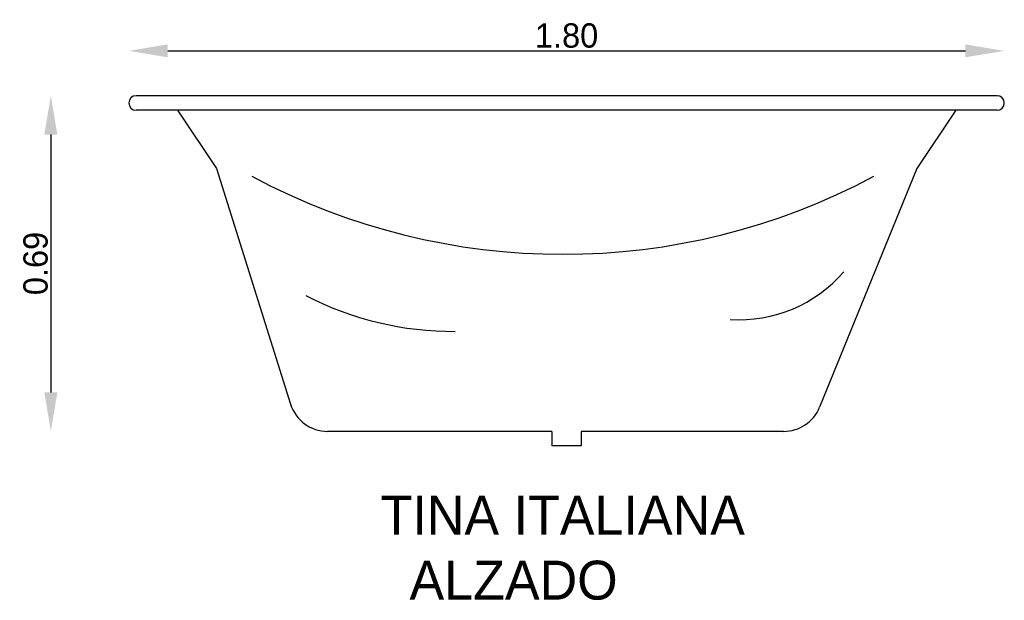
# Model space of a CAD drawing. Extents: x -102 to 100, y 93 to 212.
import ezdxf

# ---------------------------------------------------------------- set-up
doc = ezdxf.new("R2010")
doc.units = 0
doc.header["$MEASUREMENT"] = 0
doc.layers.get('0').update_dxf_attribs({"linetype": 'CONTINUOUS'})
doc.layers.get('DEFPOINTS').update_dxf_attribs({"linetype": 'CONTINUOUS'})
doc.dimstyles.get("Standard").update_dxf_attribs({"dimtxt": 0.18, "dimasz": 0.18, "dimexe": 0.18, "dimexo": 0.0625, "dimgap": 0.09, "dimtad": 0, "dimtih": 1, "dimtoh": 1, "dimdec": 4, "dimzin": 0, "dimdsep": 46, "dimtxsty": 'Standard', "dimcen": 0.09, "dimadec": 0, "dimazin": 0, "dimtfac": 1, "dimtdec": 4, "dimtofl": 0, "dimtmove": 0, "dimatfit": 3, "dimfxl": 0, "dimtolj": 1, "dimtzin": 0, "dimarcsym": 0})

# ---------------------------------------------------------------- blocks, each defined once
blk = doc.blocks.new('*D0')
at = {"color": 0, "linetype": 'ByBlock'}
blk.add_line((-95.64, 188.35), (-95.64, 135.35), dxfattribs=at)
for points in [[(-96.97, 188.35), (-94.31, 188.35), (-95.64, 196.35)], [(-96.97, 135.35), (-94.31, 135.35), (-95.64, 127.35)]]:
    blk.add_solid(points, dxfattribs=at)
at = {"layer": 'DEFPOINTS', "color": 0, "linetype": 'ByBlock'}
for p in [(-78.1, 196.35), (-95.64, 127.35), (-38.73, 127.35)]:
    blk.add_point(p, dxfattribs=at)
at = {"color": 0, "linetype": 'ByBlock', "insert": (-98.76, 161.85), "char_height": 5, "attachment_point": 5, "rotation": 90}
blk.add_mtext('\\A1;0.69', dxfattribs=at)
blk = doc.blocks.new('*D1')
at = {"color": 0, "linetype": 'ByBlock'}
blk.add_line((-71.6, 205.56), (92.4, 205.56), dxfattribs=at)
for points in [[(-71.6, 206.89), (-71.6, 204.23), (-79.6, 205.56)], [(92.4, 206.89), (92.4, 204.23), (100.4, 205.56)]]:
    blk.add_solid(points, dxfattribs=at)
at = {"layer": 'DEFPOINTS', "color": 0, "linetype": 'ByBlock'}
for p in [(100.4, 205.56), (-79.6, 194.85), (100.4, 194.85)]:
    blk.add_point(p, dxfattribs=at)
at = {"color": 0, "linetype": 'ByBlock', "insert": (10.4, 208.68), "char_height": 5, "attachment_point": 5}
blk.add_mtext('\\A1;1.80', dxfattribs=at)

msp = doc.modelspace()

# ---------------------------------------------------------------- linework, layer by layer
for p, q in [((98.90065, 196.34815), (-78.09935, 196.34815)), ((98.90065, 193.34815), (-78.09935, 193.34815)), ((-69.59935, 193.34815), (-61.59935, 181.34815)), ((90.40065, 193.34815), (82.40065, 181.34815)), ((-61.59935, 181.34815), (-46.36159, 132.94586)), ((82.40065, 181.34815), (62.4302, 132.32977)), ((7.40065, 127.34815), (-38.7308, 127.34815)), ((7.40065, 127.34815), (7.40065, 124.34815)), ((55.02147, 127.34815), (13.40065, 127.34815)), ((13.40065, 127.34815), (13.40065, 124.34815)), ((13.40065, 124.34815), (7.40065, 124.34815))]:
    msp.add_line(p, q)
for centre, radius, start, end in [((-78.09935, 194.84815), 1.5, 90, 270), ((98.90065, 194.84815), 1.5, 270, 90), ((9.6264, 299.13997), 135.39821, 241.8322922, 298.1677078), ((45.89087, 178.635), 28.357, 266.2623087, 319.3207124), ((-12.7816, 214.5309), 66.64641, 242.8182931, 270.2437087), ((-38.7308, 135.34815), 8, 197.4747743, 270), ((55.02147, 135.34815), 8, 270, 337.8336542)]:
    msp.add_arc(centre, radius, start, end)

# ---------------------------------------------------------------- texts
at = {"color": 5}
for s, p in [('TINA ITALIANA', (-27.83919, 106.09318)), ('  ALZADO', (-27.83919, 92.75985))]:
    msp.add_text(s, height=8, dxfattribs=at).set_placement(p)

# ---------------------------------------------------------------- dimensions: what is measured, and where the dimension line sits
at = {"color": 1}
dim = msp.add_linear_dim(base=(100.40065, 205.55903), p1=(-79.59935, 194.84815), p2=(100.40065, 194.84815), text='1.80', dimstyle='Standard', override={"dimtxt": 5, "dimasz": 8, "dimexe": 1.25, "dimexo": 0.625, "dimgap": 0.625, "dimtad": 1, "dimtih": 0, "dimtoh": 0, "dimzin": 8, "dimlunit": 6, "dimcen": 2.5, "dimse1": 1, "dimse2": 1, "dimtofl": 1}, dxfattribs=at)
dim.commit()
dim.dimension.update_dxf_attribs({"geometry": '*D1', "text_midpoint": (10.40065, 208.68403)})
dim = msp.add_linear_dim(base=(-95.63898, 127.34815), p1=(-78.09935, 196.34815), p2=(-38.7308, 127.34815), angle=90, text='0.69', dimstyle='Standard', override={"dimtxt": 5, "dimasz": 8, "dimexe": 1.25, "dimexo": 0.625, "dimgap": 0.625, "dimtad": 1, "dimtih": 0, "dimtoh": 0, "dimzin": 8, "dimlunit": 6, "dimcen": 2.5, "dimse1": 1, "dimse2": 1, "dimtofl": 1}, dxfattribs=at)
dim.commit()
dim.dimension.update_dxf_attribs({"geometry": '*D0', "text_midpoint": (-98.76398, 161.84815)})

doc.saveas('drawing.dxf')
